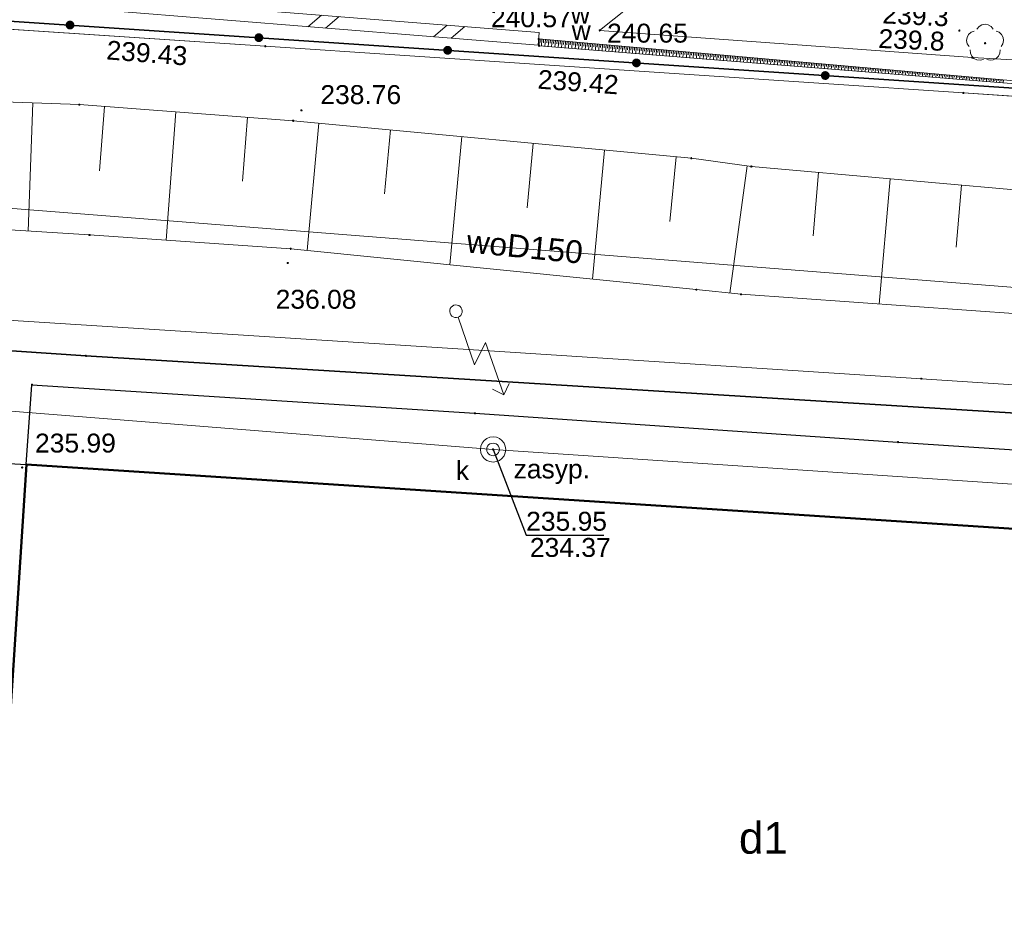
# Model space of a CAD drawing. Header units: metres. Extents: x 6603648 to 6604252, y 5739748 to 5740166.
# Tile 70 of 98: x 6604008 to 6604047, y 5740076 to 5740112. Entities that reach past the tile are written whole.
import ezdxf
from ezdxf.enums import TextEntityAlignment as Align

# ---------------------------------------------------------------- set-up
doc = ezdxf.new("R2010")
doc.units = ezdxf.units.M
doc.layers.get('0').update_dxf_attribs({"color": 252, "linetype": 'CONTINUOUS'})
for name, color, linetype, lineweight in [('GEPPGD', 252, 'CONTINUOUS', 18), ('GESBZO', 252, 'CONTINUOUS', 50), ('GESBZO_O', 252, 'CONTINUOUS', 50), ('GESDZI', 252, 'CONTINUOUS', 18), ('GESUZY', 252, 'CONTINUOUS', 18), ('GSLIMS', 252, 'CONTINUOUS', 18), ('GSLKOG', 252, 'CONTINUOUS', 35), ('GSLKOU', 252, 'CONTINUOUS', 18), ('GSLKRW', 252, 'CONTINUOUS', 25), ('GSLTTR', 252, 'CONTINUOUS', 35), ('GSPPRB', 252, 'CONTINUOUS', 18), ('GSPRDL', 252, 'CONTINUOUS', 18), ('GSPWPN', 252, 'CONTINUOUS', 13), ('GSPWPN_O', 252, 'CONTINUOUS', 13), ('GSPWPS', 252, 'CONTINUOUS', 13), ('GSPWPS_O', 252, 'CONTINUOUS', 13), ('GSSPDR', 252, 'CONTINUOUS', 18), ('GSSZSN', 252, 'CONTINUOUS', 18), ('GULKDP', 252, 'CONTINUOUS', 18), ('GULWOP', 252, 'CONTINUOUS', 18), ('GULWOP_O', 252, 'CONTINUOUS', 18), ('GUPISL', 252, 'CONTINUOUS', 18), ('GUPKSD', 252, 'CONTINUOUS', 18), ('GUPKWZ', 252, 'CONTINUOUS', 18), ('GUPKWZ_O', 252, 'CONTINUOUS', 18)]:
    doc.layers.add(name, color=color, linetype=linetype, lineweight=lineweight)
for name, color, linetype in [('GUPKSH', 252, 'CONTINUOUS'), ('GUPKSH_O', 252, 'CONTINUOUS'), ('GUPWSH_O', 252, 'CONTINUOUS'), ('GUPWZA_O', 252, 'CONTINUOUS')]:
    doc.layers.add(name, color=color, linetype=linetype)
doc.styles.add('Arial', font='arial.ttf')

# ---------------------------------------------------------------- blocks, each defined once
blk = doc.blocks.new('GSPPRB0')
blk.add_lwpolyline([(-0.007955, 0.0225), (0.007955, 0.0225), (0.0225, 0.007955), (0.0225, -0.007955), (0.007955, -0.0225), (-0.007955, -0.0225), (-0.0225, -0.007955), (-0.0225, 0.007955)], close=True)
blk = doc.blocks.new('GSPWPS1')
blk.add_hatch(color=256).paths.add_polyline_path([(0, 0.045), (-0.011647, 0.043467), (-0.0225, 0.038971), (-0.03182, 0.03182), (-0.038971, 0.0225), (-0.043467, 0.011647), (-0.045, 0), (-0.043467, -0.011647), (-0.038971, -0.0225), (-0.03182, -0.03182), (-0.0225, -0.038971), (-0.011647, -0.043467), (0, -0.045), (0.011647, -0.043467), (0.0225, -0.038971), (0.03182, -0.03182), (0.038971, -0.0225), (0.043467, -0.011647), (0.045, 0), (0.043467, 0.011647), (0.038971, 0.0225), (0.03182, 0.03182), (0.0225, 0.038971), (0.011647, 0.043467)])
blk = doc.blocks.new('GUPISL1_5')
for points in [[(3.396745, 1.05234), (3.75, 0.7), (3.396745, 0.34766)], [(0.25, 0), (2.25, 0), (1.55, 0.7), (3.75, 0.7)]]:
    blk.add_lwpolyline(points)
blk.add_lwpolyline([(0.25, 0), (0.241481, -0.064705), (0.216506, -0.125), (0.176777, -0.176777), (0.125, -0.216506), (0.064705, -0.241481), (0, -0.25), (-0.064705, -0.241481), (-0.125, -0.216506), (-0.176777, -0.176777), (-0.216506, -0.125), (-0.241481, -0.064705), (-0.25, 0), (-0.241481, 0.064705), (-0.216506, 0.125), (-0.176777, 0.176777), (-0.125, 0.216506), (-0.064705, 0.241481), (0, 0.25), (0.064705, 0.241481), (0.125, 0.216506), (0.176777, 0.176777), (0.216506, 0.125), (0.241481, 0.064705)], close=True)
blk = doc.blocks.new('GUPKWZ1_1')
blk.add_lwpolyline([(0.25, 0), (0.241481, -0.064705), (0.216506, -0.125), (0.176777, -0.176777), (0.125, -0.216506), (0.064705, -0.241481), (0, -0.25), (-0.064705, -0.241481), (-0.125, -0.216506), (-0.176777, -0.176777), (-0.216506, -0.125), (-0.241481, -0.064705), (-0.25, 0), (-0.241481, 0.064705), (-0.216506, 0.125), (-0.176777, 0.176777), (-0.125, 0.216506), (-0.064705, 0.241481), (0, 0.25), (0.064705, 0.241481), (0.125, 0.216506), (0.176777, 0.176777), (0.216506, 0.125), (0.241481, 0.064705)], close=True)
blk = doc.blocks.new('GUPKSD1_1')
blk.add_lwpolyline([(0.5, 0), (0.482963, -0.12941), (0.433013, -0.25), (0.353553, -0.353553), (0.25, -0.433013), (0.12941, -0.482963), (0, -0.5), (-0.12941, -0.482963), (-0.25, -0.433013), (-0.353553, -0.353553), (-0.433013, -0.25), (-0.482963, -0.12941), (-0.5, 0), (-0.482963, 0.12941), (-0.433013, 0.25), (-0.353553, 0.353553), (-0.25, 0.433013), (-0.12941, 0.482963), (0, 0.5), (0.12941, 0.482963), (0.25, 0.433013), (0.353553, 0.353553), (0.433013, 0.25), (0.482963, 0.12941)], close=True)
blk = doc.blocks.new('GSPWPN1')
blk.add_hatch(color=256).paths.add_polyline_path([(0, 0.045), (-0.011647, 0.043467), (-0.0225, 0.038971), (-0.03182, 0.03182), (-0.038971, 0.0225), (-0.043467, 0.011647), (-0.045, 0), (-0.043467, -0.011647), (-0.038971, -0.0225), (-0.03182, -0.03182), (-0.0225, -0.038971), (-0.011647, -0.043467), (0, -0.045), (0.011647, -0.043467), (0.0225, -0.038971), (0.03182, -0.03182), (0.038971, -0.0225), (0.043467, -0.011647), (0.045, 0), (0.043467, 0.011647), (0.038971, 0.0225), (0.03182, 0.03182), (0.0225, 0.038971), (0.011647, 0.043467)])
blk = doc.blocks.new('GEPPGD1_2')
blk.add_hatch(color=256).paths.add_polyline_path([(-0.045, 0), (-0.042798, -0.013906), (-0.036406, -0.02645), (-0.02645, -0.036406), (-0.013906, -0.042798), (0, -0.045), (0.013906, -0.042798), (0.02645, -0.036406), (0.036406, -0.02645), (0.042798, -0.013906), (0.045, 0), (0.042798, 0.013906), (0.036406, 0.02645), (0.02645, 0.036406), (0.013906, 0.042798), (0, 0.045), (-0.013906, 0.042798), (-0.02645, 0.036406), (-0.036406, 0.02645), (-0.042798, 0.013906)])
blk = doc.blocks.new('GUPKSH1')
blk.add_hatch(color=256).paths.add_polyline_path([(0, 0.045), (-0.011647, 0.043467), (-0.0225, 0.038971), (-0.03182, 0.03182), (-0.038971, 0.0225), (-0.043467, 0.011647), (-0.045, 0), (-0.043467, -0.011647), (-0.038971, -0.0225), (-0.03182, -0.03182), (-0.0225, -0.038971), (-0.011647, -0.043467), (0, -0.045), (0.011647, -0.043467), (0.0225, -0.038971), (0.03182, -0.03182), (0.038971, -0.0225), (0.043467, -0.011647), (0.045, 0), (0.043467, 0.011647), (0.038971, 0.0225), (0.03182, 0.03182), (0.0225, 0.038971), (0.011647, 0.043467)])
blk = doc.blocks.new('GSPRDL1')
blk.add_hatch(color=256).paths.add_polyline_path([(-0.045, 0), (-0.042798, -0.013906), (-0.036406, -0.02645), (-0.02645, -0.036406), (-0.013906, -0.042798), (0, -0.045), (0.013906, -0.042798), (0.02645, -0.036406), (0.036406, -0.02645), (0.042798, -0.013906), (0.045, 0), (0.042798, 0.013906), (0.036406, 0.02645), (0.02645, 0.036406), (0.013906, 0.042798), (0, 0.045), (-0.013906, 0.042798), (-0.02645, 0.036406), (-0.036406, 0.02645), (-0.042798, 0.013906)])
for points in [[(-0.646351, 0.068773), (-0.677512, 0.194901), (-0.663766, 0.324092), (-0.606763, 0.440839), (-0.513345, 0.531129), (-0.394725, 0.584125), (-0.265141, 0.593465)], [(-0.134326, 0.635969), (-0.024001, 0.70458), (0.103115, 0.731429), (0.231763, 0.713292), (0.346501, 0.652348), (0.433559, 0.55591), (0.482485, 0.435555)], [(0.563333, 0.324277), (0.662679, 0.240553), (0.727494, 0.127956), (0.75, 0), (0.727494, -0.127956), (0.662679, -0.240553), (0.563333, -0.324277)], [(-0.265141, -0.593465), (-0.394725, -0.584125), (-0.513345, -0.531129), (-0.606763, -0.440839), (-0.663766, -0.324092), (-0.677512, -0.194901), (-0.646351, -0.068773)], [(0.482485, -0.435555), (0.433559, -0.55591), (0.346501, -0.652348), (0.231763, -0.713292), (0.103115, -0.731429), (-0.024001, -0.70458), (-0.134326, -0.635969)]]:
    blk.add_lwpolyline(points)
blk = doc.blocks.new('GSLKOG2')
blk.add_hatch(color=256).paths.add_polyline_path([(0, 0.175), (-0.045293, 0.169037), (-0.0875, 0.151554), (-0.123744, 0.123744), (-0.151554, 0.0875), (-0.169037, 0.045293), (-0.175, 0), (-0.169037, -0.045293), (-0.151554, -0.0875), (-0.123744, -0.123744), (-0.0875, -0.151554), (-0.045293, -0.169037), (0, -0.175), (0.045293, -0.169037), (0.0875, -0.151554), (0.123744, -0.123744), (0.151554, -0.0875), (0.169037, -0.045293), (0.175, 0), (0.169037, 0.045293), (0.151554, 0.0875), (0.123744, 0.123744), (0.0875, 0.151554), (0.045293, 0.169037)])
blk = doc.blocks.new('GSLIMS1')
for points in [[(-0.6025, -0.25), (-0.1025, 0.25)], [(0.1025, -0.25), (0.6025, 0.25)]]:
    blk.add_lwpolyline(points)
blk = doc.blocks.new('GSLIMS2')
blk.add_lwpolyline([(0, 0.25), (0, -0.25)])

msp = doc.modelspace()

# ---------------------------------------------------------------- linework, layer by layer
at = {"layer": 'GESBZO'}
msp.add_lwpolyline([(6604008.58, 5740094.86), (6604069.84, 5740090.87), (6604067.92, 5740062.9), (6604006.76, 5740066.93)], close=True, dxfattribs=at)
at = {"layer": 'GESDZI'}
for p, q in [((6603974.25, 5740114.35), (6604018.05, 5740111.43)), ((6604018.05, 5740111.43), (6604045.72, 5740109.58)), ((6604045.72, 5740109.58), (6604090.22, 5740106.61))]:
    msp.add_line(p, q, dxfattribs=at)
msp.add_lwpolyline([(6604166.975, 5740131.573), (6604183.81, 5740100.36), (6604161.21, 5740101.87), (6604155.41, 5740102.26), (6604096.88, 5740106.16), (6604090.22, 5740106.61), (6604045.72, 5740109.58), (6604018.05, 5740111.43), (6603974.25, 5740114.35), (6603967.36, 5740144.898)], dxfattribs=at)
at = {"layer": 'GESUZY'}
for points in [[(6604166.975, 5740131.573), (6604183.81, 5740100.36), (6604161.21, 5740101.87), (6604155.41, 5740102.26), (6604096.88, 5740106.16), (6604090.22, 5740106.61), (6604045.72, 5740109.58), (6604018.05, 5740111.43), (6603974.25, 5740114.35), (6603967.36, 5740144.898)], [(6603701.42, 5739966.51), (6603692.92, 5740008.31), (6603701.36, 5740122.17), (6603702.62, 5740123.39), (6603703.24, 5740124.01), (6603705.45, 5740125.02), (6603715.21, 5740131.65), (6603718.41, 5740131.44), (6603733.38, 5740130.47), (6603751.71, 5740129.25), (6603802.42, 5740125.83), (6603812.44, 5740125.15), (6603870.28, 5740121.29), (6603907.39, 5740118.81), (6603945.5, 5740116.26), (6603974.25, 5740114.35), (6604018.05, 5740111.43), (6604045.72, 5740109.58), (6604090.22, 5740106.61)]]:
    msp.add_lwpolyline(points, dxfattribs=at)
at = {"layer": 'GSLIMS'}
for points in [[(6604011.84, 5740113.339), (6604028.91, 5740111.969)], [(6604011.8, 5740112.841), (6604028.87, 5740111.471)]]:
    msp.add_lwpolyline(points, dxfattribs=at)
at = {"layer": 'GSLKOG'}
msp.add_lwpolyline([(6603967.481, 5740144.89), (6603974.4, 5740114.67), (6604061.19, 5740108.87), (6604100.95, 5740106.21), (6604128.78, 5740104.3), (6604183.39, 5740100.7), (6604166.74, 5740131.589)], dxfattribs=at)
at = {"layer": 'GSLKOU'}
for points in [[(6604027.352, 5740099.329), (6604007.842, 5740100.578)], [(6604044.057, 5740098.254), (6604027.352, 5740099.329)], [(6604044.057, 5740098.254), (6604058.659, 5740097.306)]]:
    msp.add_lwpolyline(points, dxfattribs=at)
at = {"layer": 'GSLKRW'}
msp.add_lwpolyline([(6603998.733, 5740095.435), (6604008.577, 5740094.862), (6604008.804, 5740098.017), (6604026.36, 5740096.889), (6604043.127, 5740095.744), (6604056.988, 5740094.832), (6604070.152, 5740093.826), (6604069.841, 5740090.869)], dxfattribs=at)
at = {"layer": 'GSLTTR'}
msp.add_lwpolyline([(6604010.94, 5740099.16), (6604000.91, 5740099.83), (6603990.96, 5740100.46), (6603980.88, 5740101.13), (6603970.9, 5740101.78), (6603960.88, 5740102.43), (6603950.96, 5740103.09), (6603941.05, 5740103.76), (6603931.09, 5740104.41), (6603920.78, 5740105.1), (6603910.62, 5740105.78), (6603901.19, 5740106.39), (6603900.56, 5740106.44), (6603899.24, 5740106.53), (6603898.63, 5740106.56), (6603886.67, 5740107.38)], dxfattribs=at)
msp.add_lwpolyline([(6604167.096, 5740084.318), (6604165.645, 5740084.567, 0.051508), (6604155.081, 5740085.576), (6604148.519, 5740085.913), (6604142.563, 5740086.451), (6604137.767, 5740086.918, -0.022546), (6604130.54, 5740088.044, -0.013186), (6604126.863, 5740088.878, 0.011074), (6604122.61, 5740090.102, 0.01075), (6604118.319, 5740091.134, 0.033008), (6604107.939, 5740092.757), (6604098.337, 5740093.504), (6604070.94, 5740095.464), (6604010.94, 5740099.16)], format="xyb", dxfattribs=at)
at = {"layer": 'GSSPDR'}
msp.add_lwpolyline([(6604046.08, 5740110.98), (6604073.15, 5740109.38), (6604100.53, 5740107.35), (6604124.09, 5740106.25), (6604152.95, 5740104.46), (6604182.28, 5740102.98), (6604180.93, 5740105.65), (6604152.75, 5740107.59), (6604124.09, 5740108.44), (6604100.58, 5740110.49), (6604073.37, 5740111.79), (6604045.48, 5740114.19), (6604034.721, 5740114.791), (6604031.3, 5740112.056)], close=True, dxfattribs=at)
at = {"layer": 'GSSZSN'}
for points in [[(6604054.777, 5740100.339), (6604036.908, 5740101.601), (6604035.131, 5740101.786), (6604019.058, 5740103.404), (6604011.083, 5740103.953), (6603972.748, 5740106.356), (6603919.454, 5740109.989), (6603930.263, 5740112.156), (6603973.187, 5740110.436), (6604010.682, 5740109.117), (6604019.156, 5740108.477), (6604034.94, 5740106.993), (6604037.319, 5740106.665), (6604055.196, 5740105.081)], [(6604028.951, 5740111.715), (6604028.939, 5740111.581)], [(6604029.018, 5740111.709), (6604028.994, 5740111.442)], [(6604029.084, 5740111.703), (6604029.073, 5740111.57)], [(6604029.151, 5740111.697), (6604029.128, 5740111.432)], [(6604029.218, 5740111.691), (6604029.206, 5740111.559)], [(6604029.285, 5740111.685), (6604029.261, 5740111.421)], [(6604029.351, 5740111.679), (6604029.34, 5740111.548)], [(6604029.418, 5740111.673), (6604029.395, 5740111.41)], [(6604029.485, 5740111.667), (6604029.473, 5740111.536)], [(6604029.552, 5740111.662), (6604029.529, 5740111.4)], [(6604029.619, 5740111.656), (6604029.607, 5740111.525)], [(6604029.685, 5740111.65), (6604029.662, 5740111.389)], [(6604029.752, 5740111.644), (6604029.741, 5740111.514)], [(6604029.819, 5740111.638), (6604029.796, 5740111.378)], [(6604029.886, 5740111.632), (6604029.874, 5740111.503)], [(6604029.952, 5740111.626), (6604029.93, 5740111.368)], [(6604030.019, 5740111.62), (6604030.008, 5740111.491)], [(6604030.086, 5740111.614), (6604030.063, 5740111.357)], [(6604030.153, 5740111.609), (6604030.141, 5740111.48)], [(6604030.219, 5740111.603), (6604030.197, 5740111.346)], [(6604030.286, 5740111.597), (6604030.275, 5740111.469)], [(6604030.353, 5740111.591), (6604030.33, 5740111.336)], [(6604030.42, 5740111.585), (6604030.408, 5740111.458)], [(6604030.486, 5740111.579), (6604030.464, 5740111.325)], [(6604030.553, 5740111.573), (6604030.542, 5740111.446)], [(6604030.62, 5740111.567), (6604030.598, 5740111.314)], [(6604030.687, 5740111.561), (6604030.676, 5740111.435)], [(6604030.753, 5740111.556), (6604030.731, 5740111.304)], [(6604030.82, 5740111.55), (6604030.809, 5740111.424)], [(6604030.887, 5740111.544), (6604030.865, 5740111.293)], [(6604030.954, 5740111.538), (6604030.943, 5740111.413)], [(6604031.02, 5740111.532), (6604030.998, 5740111.282)], [(6604031.087, 5740111.526), (6604031.076, 5740111.402)], [(6604031.154, 5740111.52), (6604031.132, 5740111.272)], [(6604031.221, 5740111.514), (6604031.21, 5740111.39)], [(6604031.288, 5740111.508), (6604031.266, 5740111.261)], [(6604031.354, 5740111.503), (6604031.343, 5740111.379)], [(6604031.421, 5740111.497), (6604031.399, 5740111.25)], [(6604031.488, 5740111.491), (6604031.477, 5740111.368)], [(6604031.555, 5740111.485), (6604031.533, 5740111.24)], [(6604031.621, 5740111.479), (6604031.611, 5740111.357)], [(6604031.688, 5740111.473), (6604031.667, 5740111.229)], [(6604031.755, 5740111.467), (6604031.744, 5740111.345)], [(6604031.822, 5740111.461), (6604031.8, 5740111.218)], [(6604031.888, 5740111.455), (6604031.878, 5740111.334)], [(6604031.955, 5740111.45), (6604031.934, 5740111.208)], [(6604032.022, 5740111.444), (6604032.011, 5740111.323)], [(6604032.089, 5740111.438), (6604032.067, 5740111.197)], [(6604032.155, 5740111.432), (6604032.145, 5740111.312)], [(6604032.222, 5740111.426), (6604032.201, 5740111.186)], [(6604032.289, 5740111.42), (6604032.278, 5740111.301)], [(6604032.356, 5740111.414), (6604032.335, 5740111.176)], [(6604032.422, 5740111.408), (6604032.412, 5740111.289)], [(6604032.489, 5740111.402), (6604032.468, 5740111.165)], [(6604032.556, 5740111.397), (6604032.545, 5740111.278)], [(6604032.623, 5740111.391), (6604032.602, 5740111.154)], [(6604032.689, 5740111.385), (6604032.679, 5740111.267)], [(6604032.756, 5740111.379), (6604032.735, 5740111.144)], [(6604032.823, 5740111.373), (6604032.813, 5740111.256)], [(6604032.89, 5740111.367), (6604032.869, 5740111.133)], [(6604032.957, 5740111.361), (6604032.946, 5740111.244)], [(6604033.023, 5740111.355), (6604033.003, 5740111.122)], [(6604033.09, 5740111.349), (6604033.08, 5740111.233)], [(6604033.157, 5740111.344), (6604033.136, 5740111.112)], [(6604033.224, 5740111.338), (6604033.213, 5740111.222)], [(6604033.29, 5740111.332), (6604033.27, 5740111.101)], [(6604033.357, 5740111.326), (6604033.347, 5740111.211)], [(6604033.424, 5740111.32), (6604033.404, 5740111.09)], [(6604033.491, 5740111.314), (6604033.48, 5740111.199)], [(6604033.557, 5740111.308), (6604033.537, 5740111.079)], [(6604033.624, 5740111.302), (6604033.614, 5740111.188)], [(6604033.691, 5740111.296), (6604033.671, 5740111.069)], [(6604033.758, 5740111.291), (6604033.748, 5740111.177)], [(6604033.824, 5740111.285), (6604033.804, 5740111.058)], [(6604033.891, 5740111.279), (6604033.881, 5740111.166)], [(6604033.958, 5740111.273), (6604033.938, 5740111.047)], [(6604034.025, 5740111.267), (6604034.015, 5740111.155)], [(6604034.091, 5740111.261), (6604034.072, 5740111.037)], [(6604034.158, 5740111.255), (6604034.148, 5740111.143)], [(6604034.225, 5740111.249), (6604034.205, 5740111.026)], [(6604034.292, 5740111.243), (6604034.282, 5740111.132)], [(6604034.358, 5740111.237), (6604034.339, 5740111.015)], [(6604034.425, 5740111.232), (6604034.415, 5740111.121)], [(6604034.492, 5740111.226), (6604034.472, 5740111.005)], [(6604034.559, 5740111.22), (6604034.549, 5740111.11)], [(6604034.625, 5740111.214), (6604034.606, 5740110.994)], [(6604034.692, 5740111.208), (6604034.683, 5740111.098)], [(6604034.759, 5740111.202), (6604034.74, 5740110.983)], [(6604034.826, 5740111.196), (6604034.816, 5740111.087)], [(6604034.893, 5740111.19), (6604034.873, 5740110.973)], [(6604034.959, 5740111.184), (6604034.95, 5740111.076)], [(6604035.026, 5740111.179), (6604035.007, 5740110.962)], [(6604035.093, 5740111.173), (6604035.083, 5740111.065)], [(6604035.16, 5740111.167), (6604035.141, 5740110.951)], [(6604035.226, 5740111.161), (6604035.217, 5740111.053)], [(6604035.293, 5740111.155), (6604035.274, 5740110.941)], [(6604035.36, 5740111.149), (6604035.35, 5740111.042)], [(6604035.427, 5740111.143), (6604035.408, 5740110.93)], [(6604035.493, 5740111.137), (6604035.484, 5740111.031)], [(6604035.56, 5740111.131), (6604035.541, 5740110.919)], [(6604035.627, 5740111.126), (6604035.618, 5740111.02)], [(6604035.694, 5740111.12), (6604035.675, 5740110.909)], [(6604035.76, 5740111.114), (6604035.751, 5740111.009)], [(6604035.827, 5740111.108), (6604035.809, 5740110.898)], [(6604035.894, 5740111.102), (6604035.885, 5740110.997)], [(6604035.961, 5740111.096), (6604035.942, 5740110.887)], [(6604036.027, 5740111.09), (6604036.018, 5740110.986)], [(6604036.094, 5740111.084), (6604036.076, 5740110.877)], [(6604036.161, 5740111.078), (6604036.152, 5740110.975)], [(6604036.228, 5740111.073), (6604036.209, 5740110.866)], [(6604036.294, 5740111.067), (6604036.285, 5740110.964)], [(6604036.361, 5740111.061), (6604036.343, 5740110.855)], [(6604036.428, 5740111.055), (6604036.419, 5740110.952)], [(6604036.495, 5740111.049), (6604036.477, 5740110.845)], [(6604036.562, 5740111.043), (6604036.553, 5740110.941)], [(6604036.628, 5740111.037), (6604036.61, 5740110.834)], [(6604036.695, 5740111.031), (6604036.686, 5740110.93)], [(6604036.762, 5740111.025), (6604036.744, 5740110.823)], [(6604036.829, 5740111.02), (6604036.82, 5740110.919)], [(6604036.895, 5740111.014), (6604036.878, 5740110.813)], [(6604036.962, 5740111.008), (6604036.953, 5740110.908)], [(6604037.029, 5740111.002), (6604037.011, 5740110.802)], [(6604037.096, 5740110.996), (6604037.087, 5740110.896)], [(6604037.162, 5740110.99), (6604037.145, 5740110.791)], [(6604037.229, 5740110.984), (6604037.22, 5740110.885)], [(6604037.296, 5740110.978), (6604037.278, 5740110.781)], [(6604037.363, 5740110.972), (6604037.354, 5740110.874)], [(6604037.429, 5740110.967), (6604037.412, 5740110.77)], [(6604037.496, 5740110.961), (6604037.488, 5740110.863)], [(6604037.563, 5740110.955), (6604037.546, 5740110.759)], [(6604037.63, 5740110.949), (6604037.621, 5740110.851)], [(6604037.696, 5740110.943), (6604037.679, 5740110.749)], [(6604037.763, 5740110.937), (6604037.755, 5740110.84)], [(6604037.83, 5740110.931), (6604037.813, 5740110.738)], [(6604037.897, 5740110.925), (6604037.888, 5740110.829)], [(6604037.963, 5740110.919), (6604037.947, 5740110.727)], [(6604038.03, 5740110.914), (6604038.022, 5740110.818)], [(6604038.097, 5740110.908), (6604038.08, 5740110.716)], [(6604038.164, 5740110.902), (6604038.155, 5740110.806)], [(6604038.231, 5740110.896), (6604038.214, 5740110.706)], [(6604038.297, 5740110.89), (6604038.289, 5740110.795)], [(6604038.364, 5740110.884), (6604038.347, 5740110.695)], [(6604038.431, 5740110.878), (6604038.422, 5740110.784)], [(6604038.498, 5740110.872), (6604038.481, 5740110.684)], [(6604038.564, 5740110.866), (6604038.556, 5740110.773)], [(6604038.631, 5740110.86), (6604038.615, 5740110.674)], [(6604038.698, 5740110.855), (6604038.69, 5740110.762)], [(6604038.765, 5740110.849), (6604038.748, 5740110.663)], [(6604038.831, 5740110.843), (6604038.823, 5740110.75)], [(6604038.898, 5740110.837), (6604038.882, 5740110.652)], [(6604038.965, 5740110.831), (6604038.957, 5740110.739)], [(6604039.032, 5740110.825), (6604039.015, 5740110.642)], [(6604039.098, 5740110.819), (6604039.09, 5740110.728)], [(6604039.165, 5740110.813), (6604039.149, 5740110.631)], [(6604039.232, 5740110.807), (6604039.224, 5740110.717)], [(6604039.299, 5740110.802), (6604039.283, 5740110.62)], [(6604039.365, 5740110.796), (6604039.357, 5740110.705)], [(6604039.432, 5740110.79), (6604039.416, 5740110.61)], [(6604039.499, 5740110.784), (6604039.491, 5740110.694)], [(6604039.566, 5740110.778), (6604039.55, 5740110.599)], [(6604039.632, 5740110.772), (6604039.625, 5740110.683)], [(6604039.699, 5740110.766), (6604039.684, 5740110.588)], [(6604039.766, 5740110.76), (6604039.758, 5740110.672)], [(6604039.833, 5740110.754), (6604039.817, 5740110.578)], [(6604039.9, 5740110.749), (6604039.892, 5740110.66)], [(6604039.966, 5740110.743), (6604039.951, 5740110.567)], [(6604040.033, 5740110.737), (6604040.025, 5740110.649)], [(6604040.1, 5740110.731), (6604040.084, 5740110.556)], [(6604040.167, 5740110.725), (6604040.159, 5740110.638)], [(6604040.233, 5740110.719), (6604040.218, 5740110.546)], [(6604040.3, 5740110.713), (6604040.292, 5740110.627)], [(6604040.367, 5740110.707), (6604040.352, 5740110.535)], [(6604040.434, 5740110.701), (6604040.426, 5740110.616)], [(6604040.5, 5740110.696), (6604040.485, 5740110.524)], [(6604040.567, 5740110.69), (6604040.56, 5740110.604)], [(6604040.634, 5740110.684), (6604040.619, 5740110.514)], [(6604040.701, 5740110.678), (6604040.693, 5740110.593)], [(6604040.767, 5740110.672), (6604040.752, 5740110.503)], [(6604040.834, 5740110.666), (6604040.827, 5740110.582)], [(6604040.901, 5740110.66), (6604040.886, 5740110.492)], [(6604040.968, 5740110.654), (6604040.96, 5740110.571)], [(6604041.034, 5740110.648), (6604041.02, 5740110.482)], [(6604041.101, 5740110.643), (6604041.094, 5740110.559)], [(6604041.168, 5740110.637), (6604041.153, 5740110.471)], [(6604041.235, 5740110.631), (6604041.227, 5740110.548)], [(6604041.301, 5740110.625), (6604041.287, 5740110.46)], [(6604041.368, 5740110.619), (6604041.361, 5740110.537)], [(6604041.435, 5740110.613), (6604041.421, 5740110.45)], [(6604041.502, 5740110.607), (6604041.495, 5740110.526)], [(6604041.568, 5740110.601), (6604041.554, 5740110.439)], [(6604041.635, 5740110.595), (6604041.628, 5740110.515)], [(6604041.702, 5740110.59), (6604041.688, 5740110.428)], [(6604041.769, 5740110.584), (6604041.762, 5740110.503)], [(6604041.836, 5740110.578), (6604041.821, 5740110.418)], [(6604041.902, 5740110.572), (6604041.895, 5740110.492)], [(6604041.969, 5740110.566), (6604041.955, 5740110.407)], [(6604042.036, 5740110.56), (6604042.029, 5740110.481)], [(6604042.103, 5740110.554), (6604042.089, 5740110.396)], [(6604042.169, 5740110.548), (6604042.162, 5740110.47)], [(6604042.236, 5740110.542), (6604042.222, 5740110.386)], [(6604042.303, 5740110.537), (6604042.296, 5740110.458)], [(6604042.37, 5740110.531), (6604042.356, 5740110.375)], [(6604042.436, 5740110.525), (6604042.43, 5740110.447)], [(6604042.503, 5740110.519), (6604042.489, 5740110.364)], [(6604042.57, 5740110.513), (6604042.563, 5740110.436)], [(6604042.637, 5740110.507), (6604042.623, 5740110.354)], [(6604042.703, 5740110.501), (6604042.697, 5740110.425)], [(6604042.77, 5740110.495), (6604042.757, 5740110.343)], [(6604042.837, 5740110.489), (6604042.83, 5740110.413)], [(6604042.904, 5740110.483), (6604042.89, 5740110.332)], [(6604042.97, 5740110.478), (6604042.964, 5740110.402)], [(6604043.037, 5740110.472), (6604043.024, 5740110.321)], [(6604043.104, 5740110.466), (6604043.097, 5740110.391)], [(6604043.171, 5740110.46), (6604043.158, 5740110.311)], [(6604043.237, 5740110.454), (6604043.231, 5740110.38)], [(6604043.304, 5740110.448), (6604043.291, 5740110.3)], [(6604043.371, 5740110.442), (6604043.365, 5740110.369)], [(6604043.438, 5740110.436), (6604043.425, 5740110.289)], [(6604043.505, 5740110.43), (6604043.498, 5740110.357)], [(6604043.571, 5740110.425), (6604043.558, 5740110.279)], [(6604043.638, 5740110.419), (6604043.632, 5740110.346)], [(6604043.705, 5740110.413), (6604043.692, 5740110.268)], [(6604043.772, 5740110.407), (6604043.765, 5740110.335)], [(6604043.838, 5740110.401), (6604043.826, 5740110.257)], [(6604043.905, 5740110.395), (6604043.899, 5740110.324)], [(6604043.972, 5740110.389), (6604043.959, 5740110.247)], [(6604044.039, 5740110.383), (6604044.032, 5740110.312)], [(6604044.105, 5740110.377), (6604044.093, 5740110.236)], [(6604044.172, 5740110.372), (6604044.166, 5740110.301)], [(6604044.239, 5740110.366), (6604044.227, 5740110.225)], [(6604044.306, 5740110.36), (6604044.299, 5740110.29)], [(6604044.372, 5740110.354), (6604044.36, 5740110.215)], [(6604044.439, 5740110.348), (6604044.433, 5740110.279)], [(6604044.506, 5740110.342), (6604044.494, 5740110.204)], [(6604044.573, 5740110.336), (6604044.567, 5740110.267)], [(6604044.639, 5740110.33), (6604044.627, 5740110.193)], [(6604044.706, 5740110.324), (6604044.7, 5740110.256)], [(6604044.773, 5740110.319), (6604044.761, 5740110.183)], [(6604044.84, 5740110.313), (6604044.834, 5740110.245)], [(6604044.906, 5740110.307), (6604044.895, 5740110.172)], [(6604044.973, 5740110.301), (6604044.967, 5740110.234)], [(6604045.04, 5740110.295), (6604045.028, 5740110.161)], [(6604045.107, 5740110.289), (6604045.101, 5740110.223)], [(6604045.174, 5740110.283), (6604045.162, 5740110.151)], [(6604045.24, 5740110.277), (6604045.234, 5740110.211)], [(6604045.307, 5740110.271), (6604045.295, 5740110.14)], [(6604045.374, 5740110.266), (6604045.368, 5740110.2)], [(6604045.441, 5740110.26), (6604045.429, 5740110.129)], [(6604045.507, 5740110.254), (6604045.502, 5740110.189)], [(6604045.574, 5740110.248), (6604045.563, 5740110.119)], [(6604045.641, 5740110.242), (6604045.635, 5740110.178)], [(6604045.708, 5740110.236), (6604045.696, 5740110.108)], [(6604045.774, 5740110.23), (6604045.769, 5740110.166)], [(6604045.841, 5740110.224), (6604045.83, 5740110.097)], [(6604045.908, 5740110.218), (6604045.902, 5740110.155)], [(6604045.975, 5740110.213), (6604045.964, 5740110.087)], [(6604046.041, 5740110.207), (6604046.036, 5740110.144)], [(6604046.108, 5740110.201), (6604046.097, 5740110.076)], [(6604046.175, 5740110.195), (6604046.169, 5740110.133)], [(6604046.242, 5740110.189), (6604046.231, 5740110.065)], [(6604046.308, 5740110.183), (6604046.303, 5740110.121)], [(6604046.375, 5740110.177), (6604046.364, 5740110.055)], [(6604046.442, 5740110.171), (6604046.437, 5740110.11)], [(6604046.509, 5740110.165), (6604046.498, 5740110.044)], [(6604046.575, 5740110.16), (6604046.57, 5740110.099)], [(6604046.642, 5740110.154), (6604046.632, 5740110.033)], [(6604046.709, 5740110.148), (6604046.704, 5740110.088)], [(6604046.776, 5740110.142), (6604046.765, 5740110.023)], [(6604046.843, 5740110.136), (6604046.837, 5740110.077)], [(6604046.909, 5740110.13), (6604046.899, 5740110.012)], [(6604046.976, 5740110.124), (6604046.971, 5740110.065)], [(6604047.043, 5740110.118), (6604047.032, 5740110.001)], [(6604047.11, 5740110.112), (6604047.104, 5740110.054)], [(6604047.176, 5740110.107), (6604047.166, 5740109.991)], [(6604047.243, 5740110.101), (6604047.238, 5740110.043)], [(6604047.31, 5740110.095), (6604047.3, 5740109.98)], [(6604008.835, 5740109.182), (6604008.656, 5740104.105)], [(6604011.674, 5740109.042), (6604011.481, 5740106.49)], [(6604014.509, 5740108.828), (6604014.125, 5740103.743)], [(6604017.344, 5740108.614), (6604017.153, 5740106.081)], [(6604020.178, 5740108.381), (6604019.704, 5740103.339)], [(6604023.009, 5740108.114), (6604022.771, 5740105.584)], [(6604025.839, 5740107.848), (6604025.362, 5740102.769)], [(6604028.67, 5740107.582), (6604028.43, 5740105.033)], [(6604031.501, 5740107.316), (6604031.02, 5740102.2)], [(6604034.332, 5740107.05), (6604034.09, 5740104.482)], [(6604037.151, 5740106.688), (6604036.458, 5740101.648)], [(6604039.982, 5740106.429), (6604039.76, 5740103.922)], [(6604042.815, 5740106.178), (6604042.375, 5740101.215)], [(6604045.647, 5740105.928), (6604045.429, 5740103.471)]]:
    msp.add_lwpolyline(points, dxfattribs=at)
msp.add_lwpolyline([(6604028.89, 5740111.72), (6604061.19, 5740108.87), (6604028.9, 5740111.45)], close=True, dxfattribs=at)
at = {"layer": 'GULKDP'}
msp.add_lwpolyline([(6604080.323, 5740086.445), (6604078.034, 5740092.293), (6604057.357, 5740093.429), (6604027.079, 5740095.453), (6604001.984, 5740097.44), (6603998.807, 5740057.359)], dxfattribs=at)
at = {"layer": 'GULWOP'}
msp.add_lwpolyline([(6604124.765, 5740087.278), (6604125.21, 5740095.981), (6604102.424, 5740097.816), (6604080.28, 5740099.634), (6604052.131, 5740101.531), (6604002.665, 5740105.42), (6604000.307, 5740107.568), (6603999.578, 5740107.623), (6603997.653, 5740107.77), (6603981.134, 5740109.185), (6603978.95, 5740109.49)], dxfattribs=at)
at = {"layer": 'GUPKSH_O', "flags": 128}
msp.add_lwpolyline([(6604027.079, 5740095.453), (6604028.39, 5740092.06), (6604031.47, 5740092.06)], dxfattribs=at)

# ---------------------------------------------------------------- block references
at = {"layer": 'GEPPGD', "rotation": 90}
for p in [(6604018.05, 5740111.43), (6604045.72, 5740109.58)]:
    msp.add_blockref('GEPPGD1_2', p, dxfattribs=at)
at = {"layer": 'GSLIMS', "rotation": 355.4114042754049}
for name, p in [('GSLIMS1', (6604020.355, 5740112.405)), ('GSLIMS1', (6604020.355, 5740112.405)), ('GSLIMS1', (6604025.339, 5740112.005)), ('GSLIMS1', (6604025.339, 5740112.005)), ('GSLIMS2', (6604028.89, 5740111.72))]:
    msp.add_blockref(name, p, dxfattribs=at)
at = {"layer": 'GSLKOG', "rotation": 356.176723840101}
for p in [(6604010.312, 5740112.27), (6604010.312, 5740112.27), (6604017.795, 5740111.77), (6604017.795, 5740111.77), (6604025.278, 5740111.27), (6604025.278, 5740111.27), (6604032.762, 5740110.77), (6604032.762, 5740110.77), (6604040.245, 5740110.27), (6604040.245, 5740110.27)]:
    msp.add_blockref('GSLKOG2', p, dxfattribs=at)
at = {"layer": 'GSPPRB', "rotation": 90}
for p in [(6604031.3, 5740112.056), (6604028.89, 5740111.72), (6604028.9, 5740111.45), (6604046.08, 5740110.98), (6604010.682, 5740109.117), (6604019.156, 5740108.477), (6604034.94, 5740106.993), (6604037.319, 5740106.665), (6604011.083, 5740103.953), (6604019.058, 5740103.404), (6604035.131, 5740101.786), (6604036.908, 5740101.601), (6604010.94, 5740099.16), (6604008.804, 5740098.017), (6604044.057, 5740098.254), (6604026.36, 5740096.889), (6604043.127, 5740095.744), (6604008.577, 5740094.862), (6604008.58, 5740094.86)]:
    msp.add_blockref('GSPPRB0', p, dxfattribs=at)
at = {"layer": 'GSPRDL', "rotation": 90}
msp.add_blockref('GSPRDL1', (6604046.58, 5740111.55), dxfattribs=at)
at = {"layer": 'GSPWPN', "rotation": 90}
for p in [(6604045.56, 5740112.05), (6604046.08, 5740110.98)]:
    msp.add_blockref('GSPWPN1', p, dxfattribs=at)
at = {"layer": 'GSPWPS', "rotation": 90}
for p in [(6604028.9, 5740111.45), (6604019.483, 5740108.889), (6604018.941, 5740102.842), (6604008.416, 5740094.739)]:
    msp.add_blockref('GSPWPS1', p, dxfattribs=at)
at = {"layer": 'GUPISL', "rotation": 289.1563533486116}
msp.add_blockref('GUPISL1_5', (6604025.609, 5740100.93), dxfattribs=at)
at = {"layer": 'GUPKSD', "rotation": 90}
msp.add_blockref('GUPKSD1_1', (6604027.079, 5740095.453), dxfattribs=at)
at = {"layer": 'GUPKSH', "rotation": 90}
msp.add_blockref('GUPKSH1', (6604027.079, 5740095.453), dxfattribs=at)
msp.add_blockref('GUPKSH1', (6604027.079, 5740095.453), dxfattribs=at)
at = {"layer": 'GUPKWZ', "rotation": 90}
msp.add_blockref('GUPKWZ1_1', (6604027.079, 5740095.453), dxfattribs=at)

# ---------------------------------------------------------------- texts
at = {"layer": 'GESBZO_O', "style": 'Arial'}
msp.add_text('d1', height=1.25, rotation=360, dxfattribs=at).set_placement((6604037.795, 5740079.434), align=Align.CENTER)
at = {"layer": 'GSPWPN_O', "style": 'Arial'}
for s, p in [('239.3', (6604042.499, 5740112.338)), ('239.8', (6604042.338, 5740111.367))]:
    msp.add_text(s, height=0.75, rotation=357.3249, dxfattribs=at).set_placement(p)
at = {"layer": 'GSPWPS_O', "style": 'Arial'}
for s, rotation, p in [('239.43', 355.5836, (6604011.733, 5740110.912)), ('239.42', 355.8656, (6604028.827, 5740109.753)), ('238.76', 360, (6604020.233, 5740109.139)), ('236.08', 360, (6604018.461, 5740101.029)), ('235.99', 360, (6604008.924, 5740095.33))]:
    msp.add_text(s, height=0.75, rotation=rotation, dxfattribs=at).set_placement(p)
at = {"layer": 'GULWOP_O', "style": 'Arial'}
msp.add_text('woD150', height=0.9, rotation=354.3566, dxfattribs=at).set_placement((6604028.293, 5740103.037), align=Align.CENTER)
at = {"layer": 'GUPKSH_O', "style": 'Arial'}
for s, p in [('235.95', (6604028.39, 5740092.233)), ('234.37', (6604028.538, 5740091.195))]:
    msp.add_text(s, height=0.75, rotation=360, dxfattribs=at).set_placement(p)
at = {"layer": 'GUPKWZ_O', "style": 'Arial'}
for s, p in [('k', (6604026.123, 5740094.245)), ('zasyp.', (6604030.922, 5740094.306))]:
    msp.add_text(s, height=0.75, rotation=360, dxfattribs=at).set_placement(p, align=Align.RIGHT)
at = {"layer": 'GUPWSH_O', "style": 'Arial'}
for s, p in [('240.57', (6604026.994, 5740112.184)), ('240.65', (6604031.596, 5740111.574))]:
    msp.add_text(s, height=0.75, rotation=360, dxfattribs=at).set_placement(p)
at = {"layer": 'GUPWZA_O', "style": 'Arial'}
for p in [(6604030.918, 5740112.327), (6604030.951, 5740111.683)]:
    msp.add_text('w', height=0.75, rotation=360, dxfattribs=at).set_placement(p, align=Align.RIGHT)

doc.saveas('drawing.dxf')
